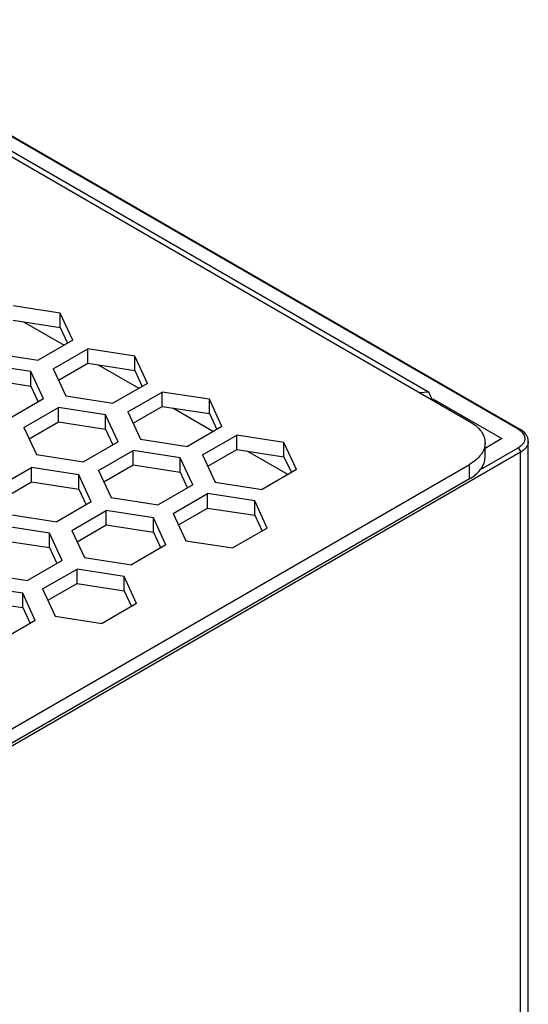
# Model space of a CAD drawing. Header units: millimetres. Extents: x 18 to 142, y 27 to 196.
# Tile 5 of 5: x 113 to 142, y 140 to 196. Entities that reach past the tile are written whole.
import ezdxf

# ---------------------------------------------------------------- set-up
doc = ezdxf.new("R2010")
doc.units = ezdxf.units.MM
doc.header["$LTSCALE"] = 14.501465
doc.layers.get('0').update_dxf_attribs({"linetype": 'CONTINUOUS'})

msp = doc.modelspace()

# ---------------------------------------------------------------- linework, layer by layer
at = {"color": 7}
for p, q in [((140.931, 172.593), (100.626, 195.862)), ((100.726, 195.872), (141.031, 172.602)), ((99.99, 195.087), (138.174, 173.042)), ((103.318, 193.503), (135.845, 174.724)), ((114.893, 179.195), (112.217, 179.609)), ((114.893, 178.379), (114.893, 179.195)), ((115.61, 177.651), (114.893, 179.195)), ((112.217, 178.793), (114.893, 178.379)), ((112.816, 178.7), (115.122, 177.369)), ((114.893, 178.379), (115.311, 177.478)), ((115.61, 177.651), (113.651, 176.52)), ((110.976, 176.934), (113.651, 176.52)), ((114.501, 176.029), (116.46, 177.16)), ((116.46, 176.343), (116.46, 177.16)), ((119.136, 176.746), (116.46, 177.16)), ((114.8, 175.385), (116.46, 176.343)), ((116.46, 176.343), (119.136, 175.929)), ((119.136, 175.929), (119.136, 176.746)), ((119.852, 175.201), (119.136, 176.746)), ((113.228, 175.867), (110.553, 176.281)), ((113.228, 175.051), (113.228, 175.867)), ((113.945, 174.323), (113.228, 175.867)), ((114.501, 176.029), (115.218, 174.484)), ((117.058, 176.251), (119.364, 174.919)), ((119.136, 175.929), (119.554, 175.029)), ((110.553, 175.465), (113.228, 175.051)), ((119.852, 175.201), (117.894, 174.07)), ((113.228, 175.051), (113.646, 174.15)), ((118.744, 173.58), (120.703, 174.71)), ((120.703, 173.894), (120.703, 174.71)), ((123.378, 174.296), (120.703, 174.71)), ((135.345, 174.675), (135.845, 174.724)), ((135.845, 174.724), (136.052, 174.266)), ((113.945, 174.323), (111.987, 173.192)), ((115.218, 174.484), (117.894, 174.07)), ((123.378, 173.48), (123.378, 174.296)), ((124.095, 172.752), (123.378, 174.296)), ((136.088, 174.328), (140.012, 172.062)), ((112.837, 172.701), (114.795, 173.832)), ((114.795, 173.015), (114.795, 173.832)), ((117.471, 173.418), (114.795, 173.832)), ((118.744, 173.58), (119.461, 172.035)), ((119.043, 172.936), (120.703, 173.894)), ((120.703, 173.894), (123.378, 173.48)), ((121.301, 173.801), (123.607, 172.47)), ((113.136, 172.057), (114.795, 173.015)), ((114.795, 173.015), (117.471, 172.601)), ((117.471, 172.601), (117.471, 173.418)), ((118.188, 171.873), (117.471, 173.418)), ((123.378, 173.48), (123.796, 172.579)), ((112.837, 172.701), (113.554, 171.156)), ((117.471, 172.601), (117.889, 171.701)), ((124.095, 172.752), (122.136, 171.621)), ((118.188, 171.873), (116.229, 170.742)), ((119.461, 172.035), (122.136, 171.621)), ((122.987, 171.13), (124.945, 172.261)), ((124.945, 171.444), (124.945, 172.261)), ((127.621, 171.847), (124.945, 172.261)), ((127.621, 171.03), (127.621, 171.847)), ((128.338, 170.302), (127.621, 171.847)), ((140.012, 172.062), (139.052, 171.508)), ((139.052, 171), (139.052, 171.817)), ((141.512, 72.938), (141.512, 171.898)), ((141.073, 171.286), (65.47, 127.637)), ((117.079, 170.252), (119.038, 171.382)), ((119.038, 170.566), (119.038, 171.382)), ((121.714, 170.968), (119.038, 171.382)), ((123.285, 170.486), (124.945, 171.444)), ((124.945, 171.444), (127.621, 171.03)), ((125.544, 171.352), (127.85, 170.02)), ((138.794, 170.297), (140.931, 171.531)), ((141.073, 72.326), (141.073, 171.286)), ((113.554, 171.156), (116.229, 170.742)), ((121.714, 170.152), (121.714, 170.968)), ((122.431, 169.424), (121.714, 170.968)), ((122.987, 171.13), (123.704, 169.585)), ((127.621, 171.03), (128.039, 170.13)), ((64.398, 127.998), (138.174, 170.592)), ((111.316, 169.291), (113.274, 170.422)), ((113.274, 169.605), (113.274, 170.422)), ((115.95, 170.008), (113.274, 170.422)), ((117.079, 170.252), (117.796, 168.707)), ((117.378, 169.608), (119.038, 170.566)), ((119.038, 170.566), (121.714, 170.152)), ((121.714, 170.152), (122.132, 169.251)), ((128.338, 170.302), (126.379, 169.171)), ((138.174, 169.776), (138.174, 170.592)), ((138.174, 169.776), (64.398, 127.181)), ((111.615, 168.647), (113.274, 169.605)), ((113.274, 169.605), (115.95, 169.191)), ((115.95, 169.191), (115.95, 170.008)), ((116.667, 168.463), (115.95, 170.008)), ((123.704, 169.585), (126.379, 169.171)), ((115.95, 169.191), (116.368, 168.291)), ((122.431, 169.424), (120.472, 168.293)), ((116.667, 168.463), (114.708, 167.332)), ((117.796, 168.707), (120.472, 168.293)), ((121.322, 167.802), (123.281, 168.933)), ((123.281, 168.116), (123.281, 168.933)), ((125.956, 168.519), (123.281, 168.933)), ((125.956, 167.703), (125.956, 168.519)), ((126.673, 166.974), (125.956, 168.519)), ((115.558, 166.841), (117.517, 167.972)), ((117.517, 167.156), (117.517, 167.972)), ((120.193, 167.558), (117.517, 167.972)), ((121.621, 167.158), (123.281, 168.116)), ((123.281, 168.116), (125.956, 167.703)), ((112.033, 167.746), (114.708, 167.332)), ((120.193, 166.742), (120.193, 167.558)), ((120.91, 166.014), (120.193, 167.558)), ((121.322, 167.802), (122.039, 166.257)), ((125.956, 167.703), (126.374, 166.802)), ((114.285, 166.68), (111.61, 167.094)), ((115.558, 166.841), (116.275, 165.297)), ((115.857, 166.198), (117.517, 167.156)), ((117.517, 167.156), (120.193, 166.742)), ((126.673, 166.974), (124.715, 165.843)), ((111.61, 166.277), (114.285, 165.863)), ((114.285, 165.863), (114.285, 166.68)), ((115.002, 165.135), (114.285, 166.68)), ((120.193, 166.742), (120.611, 165.841)), ((122.039, 166.257), (124.715, 165.843)), ((114.285, 165.863), (114.704, 164.963)), ((120.91, 166.014), (118.951, 164.883)), ((115.002, 165.135), (113.044, 164.004)), ((116.275, 165.297), (118.951, 164.883)), ((113.894, 163.513), (115.853, 164.644)), ((115.853, 163.828), (115.853, 164.644)), ((118.528, 164.23), (115.853, 164.644)), ((110.368, 164.418), (113.044, 164.004)), ((118.528, 163.414), (118.528, 164.23)), ((119.245, 162.686), (118.528, 164.23)), ((112.765, 163.27), (110.089, 163.684)), ((113.894, 163.513), (114.611, 161.969)), ((114.193, 162.87), (115.853, 163.828)), ((115.853, 163.828), (118.528, 163.414)), ((110.089, 162.867), (112.765, 162.453)), ((112.765, 162.453), (112.765, 163.27)), ((113.482, 161.725), (112.765, 163.27)), ((118.528, 163.414), (118.946, 162.513)), ((112.765, 162.453), (113.183, 161.552)), ((119.245, 162.686), (117.286, 161.555)), ((114.611, 161.969), (117.286, 161.555)), ((113.482, 161.725), (111.523, 160.594))]:
    msp.add_line(p, q, dxfattribs=at)
msp.add_arc((140.353, 171.59), 1.157, 56.7219, 60.0234, dxfattribs=at)
for points, knots in [([(138.174, 173.042), (138.305, 172.966), (138.544, 172.801), (138.83, 172.501), (139.01, 172.169), (139.052, 171.931), (139.052, 171.817)], [0, 0, 0, 0, 0.289705, 0.549092, 0.782218, 1, 1, 1, 1]), ([(140.931, 172.593), (140.948, 172.602), (140.981, 172.616), (141.018, 172.61), (141.031, 172.602)], [0, 0, 0, 0, 0.550022, 1, 1, 1, 1]), ([(140.988, 172.558), (141.063, 172.509), (141.192, 172.401), (141.276, 172.252), (141.296, 172.179)], [0, 0, 0, 0, 0.539133, 1, 1, 1, 1]), ([(141.512, 171.898), (141.512, 171.969), (141.488, 172.111), (141.385, 172.305), (141.229, 172.473), (141.101, 172.562), (141.031, 172.602)], [0, 0, 0, 0, 0.235846, 0.476465, 0.729885, 1, 1, 1, 1]), ([(139.052, 171.817), (139.052, 171.703), (139.01, 171.464), (138.83, 171.133), (138.544, 170.833), (138.305, 170.668), (138.174, 170.592)], [0, 0, 0, 0, 0.217782, 0.450909, 0.710295, 1, 1, 1, 1]), ([(141.296, 172.179), (141.312, 172.122), (141.32, 171.998), (141.254, 171.817), (141.12, 171.656), (140.999, 171.57), (140.931, 171.531)], [0, 0, 0, 0, 0.221067, 0.450005, 0.706749, 1, 1, 1, 1]), ([(141.512, 171.898), (141.512, 171.841), (141.491, 171.722), (141.401, 171.556), (141.258, 171.406), (141.139, 171.324), (141.073, 171.286)], [0, 0, 0, 0, 0.217749, 0.450891, 0.710463, 1, 1, 1, 1]), ([(141.073, 171.286), (141.073, 171.335), (141.04, 171.43), (140.973, 171.507), (140.931, 171.531)], [0, 0, 0, 0, 0.500001, 1, 1, 1, 1]), ([(138.794, 170.297), (138.874, 170.401), (139.004, 170.624), (139.052, 170.879), (139.052, 171)], [0, 0, 0, 0, 0.519065, 1, 1, 1, 1]), ([(138.174, 169.776), (138.237, 169.812), (138.466, 169.957), (138.673, 170.14), (138.794, 170.297)], [0, 0, 0, 0, 0.270096, 1, 1, 1, 1])]:
    msp.add_open_spline(points, degree=3, knots=knots, dxfattribs=at)

doc.saveas('drawing.dxf')
